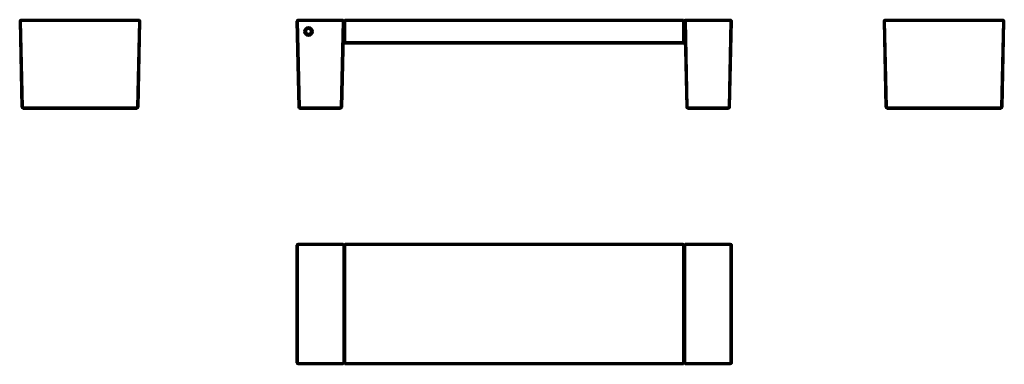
# Model space of a CAD drawing. Header units: millimetres. Extents: x 1355 to 6330, y 1791 to 3534.
import ezdxf

# ---------------------------------------------------------------- set-up
doc = ezdxf.new("R2010")
doc.units = ezdxf.units.MM
doc.layers.add('Visibile (ISO)', color=7, linetype='Continuous', lineweight=50)
doc.layers.add('Visibile sottile (ISO)', color=7, linetype='Continuous', lineweight=35)

msp = doc.modelspace()

# ---------------------------------------------------------------- linework, layer by layer
at = {"layer": 'Visibile (ISO)'}
for p, q in [((1362.6, 3533.6), (1956.2, 3533.6)), ((2988.6, 3533.6), (2761.9, 3533.6)), ((3001.7, 3533.6), (4705.7, 3533.6)), ((4718.8, 3533.6), (4945.5, 3533.6)), ((5728.6, 3533.6), (6322.2, 3533.6)), ((1354.6, 3525.4), (1364.2, 3091.4)), ((1954.6, 3091.4), (1964.2, 3525.4)), ((2763.5, 3091.4), (2753.9, 3525.4)), ((2993.6, 3528.5), (2983.9, 3091.4)), ((2996.7, 3493.6), (2992.8, 3493.6)), ((2996.7, 3525.5), (2996.7, 3528.6)), ((2996.7, 3525.5), (2996.7, 3421.5)), ((4710.7, 3528.6), (4710.7, 3525.5)), ((4710.7, 3421.5), (4710.7, 3525.5)), ((4714.6, 3493.6), (4710.7, 3493.6)), ((4723.5, 3091.4), (4713.8, 3528.5)), ((4953.5, 3525.4), (4943.9, 3091.4)), ((5720.6, 3525.4), (5730.2, 3091.4)), ((6320.6, 3091.4), (6330.2, 3525.4)), ((2996.7, 3418.6), (2996.7, 3421.5)), ((3001.7, 3413.6), (2998.8, 3413.6)), ((3001.7, 3413.6), (4705.7, 3413.6)), ((4708.5, 3413.6), (4705.7, 3413.6)), ((4710.7, 3421.5), (4710.7, 3418.6)), ((1946.6, 3083.6), (1372.2, 3083.6)), ((2975.9, 3083.6), (2771.5, 3083.6)), ((4935.9, 3083.6), (4731.5, 3083.6)), ((6312.6, 3083.6), (5738.2, 3083.6)), ((2753.9, 1799), (2753.9, 2392.6)), ((2761.9, 2400.6), (2985.6, 2400.6)), ((2993.6, 2392.6), (2993.6, 1799)), ((2996.7, 2392.6), (2996.7, 2395.6)), ((2996.7, 2392.6), (2996.7, 1799)), ((3001.7, 2400.6), (4705.7, 2400.6)), ((4710.7, 2395.6), (4710.7, 2392.6)), ((4710.7, 1799), (4710.7, 2392.6)), ((4713.8, 1799), (4713.8, 2392.6)), ((4721.8, 2400.6), (4945.5, 2400.6)), ((4953.5, 2392.6), (4953.5, 1799)), ((2993.6, 2359.9), (2996.7, 2359.9)), ((4710.7, 2359.9), (4713.8, 2359.9)), ((2996.7, 1837), (2993.6, 1837)), ((2996.7, 1796), (2996.7, 1799)), ((4713.8, 1837), (4710.7, 1837)), ((4710.7, 1799), (4710.7, 1796)), ((2985.6, 1791), (2761.9, 1791)), ((4705.7, 1791), (3001.7, 1791)), ((4945.5, 1791), (4721.8, 1791))]:
    msp.add_line(p, q, dxfattribs=at)
for centre, radius, start, end in [((1362.6, 3525.6), 8, 90, 181.273), ((1956.2, 3525.6), 8, 358.727, 90), ((2761.9, 3525.6), 8, 90, 181.273), ((3001.7, 3528.6), 5, 90, 180), ((4705.7, 3528.6), 5, 0, 90), ((4945.5, 3525.6), 8, 358.727, 90), ((5728.6, 3525.6), 8, 90, 181.273), ((6322.2, 3525.6), 8, 358.727, 90), ((3001.7, 3418.6), 5, 180, 270), ((4705.7, 3418.6), 5, 270, 0), ((1372.2, 3091.6), 8, 181.273, 270), ((1946.6, 3091.6), 8, 270, 358.727), ((2771.5, 3091.6), 8, 181.273, 270), ((2975.9, 3091.6), 8, 270, 358.727), ((4731.5, 3091.6), 8, 181.273, 270), ((4935.9, 3091.6), 8, 270, 358.727), ((5738.2, 3091.6), 8, 181.273, 270), ((6312.6, 3091.6), 8, 270, 358.727), ((2761.9, 2392.6), 8, 90, 180), ((3001.7, 2395.6), 5, 90, 180), ((4705.7, 2395.6), 5, 0, 90), ((4945.5, 2392.6), 8, 0, 90), ((2761.9, 1799), 8, 180, 270), ((3001.7, 1796), 5, 180, 270), ((4705.7, 1796), 5, 270, 0), ((4945.5, 1799), 8, 270, 0)]:
    msp.add_arc(centre, radius, start, end, dxfattribs=at)
for centre, major_axis in [((2813.7, 3473.6), (-21.4, 0)), ((2813.7, 3473.8), (-15.6, 0)), ((2813.7, 3473.8), (13, 0))]:
    msp.add_ellipse(centre, major_axis=major_axis, ratio=0.999753, dxfattribs=at)
for centre, major_axis, ratio, start_param, end_param in [((2813.7, 3475.6), (13, 0), 0.999753, 3.210022, 6.214756), ((2998.8, 3405.6), (8, 0), 1, 1.570793, 3.11937), ((4708.5, 3405.6), (8, 0), 1, 0.022223, 1.5708), ((2998.8, 1833.1), (8, 0), 0.043661, 1.843869, 2.289932), ((4708.5, 1833.1), (8, 0), 0.043661, 0.851661, 1.297724)]:
    msp.add_ellipse(centre, major_axis=major_axis, ratio=ratio, start_param=start_param, end_param=end_param, dxfattribs=at)
for points, knots in [([(1359, 3532.7), (1359, 3532.7), (1359, 3532.7), (1359, 3532.7), (1358.4, 3532.4), (1357.9, 3532.1), (1357.5, 3531.7), (1357.4, 3531.6), (1357.3, 3531.6), (1357.2, 3531.5)], [0.438184, 0.438184, 0.438184, 0.438184, 0.4491515, 0.4491515, 0.4491515, 0.6734805, 0.6734805, 0.6734805, 0.7172754, 0.7172754, 0.7172754, 0.7172754]), ([(1362.4, 3533.6), (1361.8, 3533.5), (1361.2, 3533.5), (1360.6, 3533.3), (1360.4, 3533.3), (1360.2, 3533.2), (1359.9, 3533.1)], [0.0004936, 0.0004936, 0.0004936, 0.0004936, 0.2248225, 0.2248225, 0.2248225, 0.3151774, 0.3151774, 0.3151774, 0.3151774]), ([(2991, 3532.9), (2991.2, 3532.8), (2991.5, 3532.6), (2991.7, 3532.4), (2992.3, 3532), (2992.8, 3531.4), (2993.1, 3530.7), (2993.4, 3530), (2993.6, 3529.2), (2993.6, 3528.5)], [2.490168, 2.490168, 2.490168, 2.490168, 3.404492, 3.404492, 3.404492, 5.693164, 5.693164, 5.693164, 7.965074, 7.965074, 7.965074, 7.965074]), ([(4713.8, 3528.5), (4713.8, 3529.2), (4713.9, 3530), (4714.3, 3530.7), (4714.6, 3531.4), (4715.1, 3532), (4715.6, 3532.4), (4716.5, 3533.2), (4717.7, 3533.6), (4718.8, 3533.6)], [0, 0, 0, 0, 2.271911, 2.271911, 2.271911, 4.560582, 4.560582, 4.560582, 7.965074, 7.965074, 7.965074, 7.965074]), ([(6324.9, 3533.1), (6324.6, 3533.2), (6324.4, 3533.3), (6324.2, 3533.3), (6323.6, 3533.5), (6323, 3533.5), (6322.4, 3533.6)], [-0.3151773, -0.3151773, -0.3151773, -0.3151773, -0.2248225, -0.2248225, -0.2248225, -0.0004936, -0.0004936, -0.0004936, -0.0004936]), ([(6327.6, 3531.5), (6327.5, 3531.6), (6327.4, 3531.6), (6327.4, 3531.7), (6326.9, 3532.1), (6326.4, 3532.4), (6325.9, 3532.7), (6325.8, 3532.7), (6325.8, 3532.7), (6325.8, 3532.7)], [-0.7172753, -0.7172753, -0.7172753, -0.7172753, -0.6734805, -0.6734805, -0.6734805, -0.4491515, -0.4491515, -0.4491515, -0.4381844, -0.4381844, -0.4381844, -0.4381844]), ([(2985.6, 2400.6), (2986.4, 2400.6), (2987.3, 2400.5), (2988.9, 2399.9), (2989.7, 2399.5), (2991.1, 2398.5), (2991.7, 2397.8), (2992.7, 2396.4), (2993, 2395.6), (2993.5, 2394.1), (2993.6, 2393.4), (2993.6, 2392.7)], [0.001849, 0.001849, 0.001849, 0.001849, 0.283458, 0.283458, 0.548726, 0.548726, 0.816452, 0.816452, 1.073099, 1.073099, 1.290855, 1.290855, 1.290855, 1.290855]), ([(4713.8, 2392.7), (4713.8, 2393.5), (4713.9, 2394.3), (4714.4, 2395.8), (4714.7, 2396.5), (4715.6, 2397.8), (4716.2, 2398.4), (4717.5, 2399.4), (4718.2, 2399.8), (4719.8, 2400.4), (4720.6, 2400.6), (4721.5, 2400.6), (4721.7, 2400.6), (4721.8, 2400.6)], [0, 0, 0, 0, 0.237186, 0.237186, 0.475078, 0.475078, 0.722214, 0.722214, 0.979224, 0.979224, 1.245784, 1.245784, 1.291423, 1.291423, 1.291423, 1.291423]), ([(2993.6, 1798.9), (2993.6, 1798.1), (2993.5, 1797.3), (2993, 1795.8), (2992.7, 1795.1), (2991.8, 1793.8), (2991.2, 1793.2), (2990, 1792.2), (2989.2, 1791.8), (2987.7, 1791.2), (2986.8, 1791), (2985.8, 1791), (2985.7, 1791), (2985.6, 1791)], [0.000041, 0.000041, 0.000041, 0.000041, 0.232917, 0.232917, 0.471613, 0.471613, 0.717416, 0.717416, 0.97631, 0.97631, 1.249328, 1.249328, 1.289724, 1.289724, 1.289724, 1.289724]), ([(4721.8, 1791), (4721.2, 1791), (4720.5, 1791), (4719.1, 1791.4), (4718.3, 1791.7), (4716.8, 1792.6), (4716.1, 1793.3), (4715, 1794.6), (4714.6, 1795.4), (4714, 1797), (4713.8, 1797.8), (4713.8, 1798.7), (4713.8, 1798.8), (4713.8, 1798.9)], [0.001117, 0.001117, 0.001117, 0.001117, 0.203748, 0.203748, 0.470538, 0.470538, 0.755576, 0.755576, 1.016546, 1.016546, 1.265808, 1.265808, 1.289463, 1.289463, 1.289463, 1.289463])]:
    msp.add_open_spline(points, degree=3, knots=knots, dxfattribs=at)
for points in [[(2988.6, 3533.6), (2989, 3533.6), (2989.4, 3533.5), (2989.8, 3533.4)], [(1964.2, 3525.6), (1964.2, 3525.5), (1964.2, 3525.5), (1964.2, 3525.4)], [(5720.6, 3525.4), (5720.6, 3525.5), (5720.6, 3525.5), (5720.6, 3525.6)], [(2993.6, 2392.7), (2993.6, 2392.7), (2993.6, 2392.6), (2993.6, 2392.6)], [(4713.8, 2392.6), (4713.8, 2392.6), (4713.8, 2392.7), (4713.8, 2392.7)], [(2993.6, 1799), (2993.6, 1798.9), (2993.6, 1798.9), (2993.6, 1798.9)], [(4713.8, 1798.9), (4713.8, 1798.9), (4713.8, 1798.9), (4713.8, 1799)]]:
    msp.add_open_spline(points, degree=3, dxfattribs=at)
at = {"layer": 'Visibile sottile (ISO)'}
for p, q in [((1362.6, 3533.6), (1362.6, 3525.4)), ((1956.2, 3525.4), (1956.2, 3533.6)), ((2761.9, 3525.4), (2761.9, 3533.6)), ((2988.6, 3533.6), (2988.6, 3533.6)), ((3001.7, 3533.6), (3001.7, 3525.4)), ((4705.7, 3533.6), (4705.7, 3525.4)), ((4718.8, 3533.6), (4718.8, 3533.6)), ((4945.5, 3525.4), (4945.5, 3533.6)), ((5728.6, 3533.6), (5728.6, 3525.4)), ((6322.2, 3525.4), (6322.2, 3533.6)), ((1956.2, 3525.4), (1362.6, 3525.4)), ((1362.6, 3525.4), (1372.2, 3091.4)), ((1946.6, 3091.4), (1956.2, 3525.4)), ((2761.9, 3525.4), (2985.5, 3525.4)), ((2771.5, 3091.4), (2761.9, 3525.4)), ((2985.5, 3525.4), (2975.9, 3091.4)), ((3001.7, 3421.4), (3001.7, 3525.4)), ((3001.7, 3525.4), (4705.7, 3525.4)), ((4705.7, 3421.4), (4705.7, 3525.4)), ((4721.9, 3525.4), (4945.5, 3525.4)), ((4731.5, 3091.4), (4721.9, 3525.4)), ((4945.5, 3525.4), (4935.9, 3091.4)), ((6322.2, 3525.4), (5728.6, 3525.4)), ((5728.6, 3525.4), (5738.2, 3091.4)), ((6312.6, 3091.4), (6322.2, 3525.4)), ((3001.7, 3421.4), (3001.7, 3413.6)), ((3001.7, 3421.4), (4705.7, 3421.4)), ((4705.7, 3421.4), (4705.7, 3413.6)), ((1372.2, 3091.4), (1372.2, 3083.6)), ((1372.2, 3091.4), (1946.6, 3091.4)), ((1946.6, 3083.6), (1946.6, 3091.4)), ((2771.5, 3091.4), (2771.5, 3083.6)), ((2975.9, 3091.4), (2771.5, 3091.4)), ((2975.9, 3091.4), (2975.9, 3083.6)), ((4731.5, 3091.4), (4731.5, 3083.6)), ((4935.9, 3091.4), (4731.5, 3091.4)), ((4935.9, 3091.4), (4935.9, 3083.6)), ((5738.2, 3091.4), (5738.2, 3083.6)), ((5738.2, 3091.4), (6312.6, 3091.4)), ((6312.6, 3083.6), (6312.6, 3091.4)), ((2761.9, 2392.6), (2753.9, 2392.6)), ((2761.9, 2392.6), (2761.9, 2400.6)), ((2988.6, 2392.6), (2761.9, 2392.6)), ((2761.9, 2392.6), (2761.9, 1799)), ((2988.6, 2392.6), (2993.6, 2392.6)), ((2988.6, 2392.6), (2988.6, 1799)), ((3001.7, 2392.6), (2996.7, 2392.6)), ((3001.7, 2400.6), (3001.7, 2392.6)), ((3001.7, 1799), (3001.7, 2392.6)), ((3001.7, 2392.6), (4705.7, 2392.6)), ((4705.7, 2400.6), (4705.7, 2392.6)), ((4705.7, 1799), (4705.7, 2392.6)), ((4705.7, 2392.6), (4710.7, 2392.6)), ((4713.8, 2392.6), (4718.8, 2392.6)), ((4718.8, 1799), (4718.8, 2392.6)), ((4945.5, 2392.6), (4718.8, 2392.6)), ((4945.5, 2392.6), (4945.5, 2400.6)), ((4953.5, 2392.6), (4945.5, 2392.6)), ((4945.5, 1799), (4945.5, 2392.6)), ((2753.9, 1799), (2761.9, 1799)), ((2988.6, 1799), (2761.9, 1799)), ((2761.9, 1791), (2761.9, 1799)), ((2988.6, 1799), (2993.6, 1799)), ((3001.7, 1799), (2996.7, 1799)), ((3001.7, 1799), (3001.7, 1791)), ((3001.7, 1799), (4705.7, 1799)), ((4705.7, 1799), (4705.7, 1791)), ((4705.7, 1799), (4710.7, 1799)), ((4713.8, 1799), (4718.8, 1799)), ((4718.8, 1799), (4945.5, 1799)), ((4945.5, 1791), (4945.5, 1799)), ((4945.5, 1799), (4953.5, 1799))]:
    msp.add_line(p, q, dxfattribs=at)
for centre, major_axis, ratio, start_param, end_param in [((1362.6, 3525.6), (-8, -0.18), 0.022211, 0, 1.570303), ((1956.2, 3525.6), (8, -0.18), 0.022211, 4.712883, 6.283185), ((2761.9, 3525.6), (-8, -0.18), 0.022211, 0, 1.570303), ((3001.7, 3525.5), (-5, 0), 0.022217, 0, 1.570796), ((4705.7, 3525.5), (5, 0), 0.022217, 4.712389, 6.283185), ((4945.5, 3525.6), (8, -0.18), 0.022211, 4.712883, 6.283185), ((5728.6, 3525.6), (-8, -0.18), 0.022211, 0, 1.570303), ((6322.2, 3525.6), (8, -0.18), 0.022211, 4.712883, 6.283185), ((3001.7, 3421.5), (-5, 0), 0.022217, 0, 1.570796), ((4705.7, 3421.5), (5, 0), 0.022217, 4.712389, 6.283185), ((1372.2, 3091.6), (-8, -0.18), 0.022211, 0, 1.570303), ((1946.6, 3091.6), (8, -0.18), 0.022211, 4.712883, 6.283185), ((2771.5, 3091.6), (-8, -0.18), 0.022211, 0, 1.570303), ((2975.9, 3091.6), (8, -0.18), 0.022211, 4.712883, 6.283185), ((4731.5, 3091.6), (-8, -0.18), 0.022211, 0, 1.570303), ((4935.9, 3091.6), (8, -0.18), 0.022211, 4.712883, 6.283185), ((5738.2, 3091.6), (-8, -0.18), 0.022211, 0, 1.570303), ((6312.6, 3091.6), (8, -0.18), 0.022211, 4.712883, 6.283185), ((2988.5, 2392.6), (0, 6.93), 0.007217, 4.709111, 4.735336), ((4718.9, 2392.6), (0, 6.93), 0.007217, 1.547849, 1.574074), ((2988.5, 1798.9), (0, 6.93), 0.007217, 4.689442, 4.715667), ((4718.9, 1798.9), (0, 6.93), 0.007217, 1.567518, 1.593744)]:
    msp.add_ellipse(centre, major_axis=major_axis, ratio=ratio, start_param=start_param, end_param=end_param, dxfattribs=at)
for points, knots in [([(2988.6, 3533.6), (2988.6, 3533.5), (2988.6, 3533.5), (2988.5, 3533.3), (2988.4, 3533.2), (2988.4, 3533), (2988.3, 3532.7), (2988.2, 3532.4), (2988.1, 3532.1), (2987.9, 3531.7), (2987.6, 3530.9), (2987.3, 3530), (2986.8, 3528.9), (2986.4, 3527.8), (2986, 3526.6), (2985.5, 3525.4)], [0.000494, 0.000494, 0.000494, 0.000494, 0.224823, 0.224823, 0.224823, 0.449152, 0.449152, 0.449152, 0.67348, 0.67348, 0.67348, 1.122138, 1.122138, 1.122138, 1.570796, 1.570796, 1.570796, 1.570796]), ([(2988.6, 3533.6), (2989.7, 3533.6), (2990.8, 3533.2), (2991.7, 3532.4), (2992.3, 3532), (2992.8, 3531.3), (2993.1, 3530.7), (2993.4, 3530), (2993.6, 3529.2), (2993.6, 3528.5)], [0, 0, 0, 0, 3.41359, 3.41359, 3.41359, 5.689318, 5.689318, 5.689318, 7.965046, 7.965046, 7.965046, 7.965046]), ([(4713.8, 3528.5), (4713.8, 3529.2), (4713.9, 3530), (4714.3, 3530.7), (4714.6, 3531.3), (4715.1, 3532), (4715.6, 3532.4), (4716.5, 3533.2), (4717.7, 3533.6), (4718.8, 3533.6)], [0, 0, 0, 0, 2.275728, 2.275728, 2.275728, 4.551456, 4.551456, 4.551456, 7.965046, 7.965046, 7.965046, 7.965046]), ([(4721.9, 3525.4), (4721.4, 3526.6), (4721, 3527.8), (4720.5, 3528.9), (4720.1, 3530), (4719.8, 3530.9), (4719.5, 3531.7), (4719.3, 3532.1), (4719.2, 3532.4), (4719.1, 3532.7), (4719, 3533), (4718.9, 3533.2), (4718.9, 3533.3), (4718.8, 3533.5), (4718.8, 3533.5), (4718.8, 3533.6)], [-1.570796, -1.570796, -1.570796, -1.570796, -1.122138, -1.122138, -1.122138, -0.67348, -0.67348, -0.67348, -0.449152, -0.449152, -0.449152, -0.224823, -0.224823, -0.224823, -0.000494, -0.000494, -0.000494, -0.000494]), ([(2985.5, 3525.4), (2986.7, 3525.8), (2989.1, 3526.7), (2991.5, 3527.6), (2992.8, 3528.1), (2993.4, 3528.4), (2993.6, 3528.4), (2993.6, 3528.5)], [-1.570796, -1.570796, -1.570796, -1.570796, -1.122138, -0.67348, -0.449152, -0.224823, -0.000494, -0.000494, -0.000494, -0.000494]), ([(4713.8, 3528.5), (4713.8, 3528.4), (4713.9, 3528.4), (4714.5, 3528.1), (4715.8, 3527.6), (4718.3, 3526.7), (4720.7, 3525.8), (4721.9, 3525.4)], [0.000494, 0.000494, 0.000494, 0.000494, 0.224823, 0.449152, 0.67348, 1.122138, 1.570796, 1.570796, 1.570796, 1.570796]), ([(2985.6, 2400.6), (2986.2, 2400.6), (2986.9, 2400), (2987.4, 2399), (2987.8, 2398.2), (2988.1, 2397.3), (2988.3, 2396.2), (2988.4, 2395.7), (2988.4, 2395.1), (2988.5, 2394.6), (2988.6, 2394), (2988.6, 2393.4), (2988.6, 2392.8)], [-1.548576, -1.548576, -1.548576, -1.548576, -0.897809, -0.897809, -0.897809, -0.449152, -0.449152, -0.449152, -0.224823, -0.224823, -0.224823, -0.000494, -0.000494, -0.000494, -0.000494]), ([(2988.6, 2392.8), (2989.7, 2392.8), (2990.8, 2392.8), (2991.7, 2392.8), (2992.3, 2392.8), (2992.8, 2392.7), (2993.1, 2392.7), (2993.4, 2392.7), (2993.6, 2392.7), (2993.6, 2392.7)], [0, 0, 0, 0, 3.41359, 3.41359, 3.41359, 5.689318, 5.689318, 5.689318, 7.855916, 7.855916, 7.855916, 7.855916]), ([(4713.8, 2392.7), (4713.8, 2392.7), (4714, 2392.7), (4714.3, 2392.7), (4714.6, 2392.7), (4715.1, 2392.8), (4715.6, 2392.8), (4716.5, 2392.8), (4717.7, 2392.8), (4718.8, 2392.8)], [0.10913, 0.10913, 0.10913, 0.10913, 2.275728, 2.275728, 2.275728, 4.551456, 4.551456, 4.551456, 7.965046, 7.965046, 7.965046, 7.965046]), ([(4718.8, 2392.8), (4718.8, 2393.4), (4718.8, 2394), (4718.9, 2394.6), (4718.9, 2395.1), (4719, 2395.7), (4719.1, 2396.2), (4719.3, 2397.3), (4719.6, 2398.2), (4720, 2399), (4720.5, 2400), (4721.1, 2400.6), (4721.8, 2400.6)], [0.000494, 0.000494, 0.000494, 0.000494, 0.224823, 0.224823, 0.224823, 0.449152, 0.449152, 0.449152, 0.897809, 0.897809, 0.897809, 1.548576, 1.548576, 1.548576, 1.548576]), ([(2988.6, 1798.8), (2988.6, 1798.2), (2988.6, 1797.6), (2988.5, 1797), (2988.4, 1796.4), (2988.4, 1795.9), (2988.3, 1795.3), (2988.2, 1794.8), (2988.1, 1794.3), (2987.9, 1793.8), (2987.6, 1792.9), (2987.3, 1792.2), (2986.8, 1791.7), (2986.4, 1791.2), (2986, 1791), (2985.6, 1791)], [0.000494, 0.000494, 0.000494, 0.000494, 0.224823, 0.224823, 0.224823, 0.449152, 0.449152, 0.449152, 0.67348, 0.67348, 0.67348, 1.122138, 1.122138, 1.122138, 1.548578, 1.548578, 1.548578, 1.548578]), ([(2988.6, 1798.8), (2989.7, 1798.8), (2990.8, 1798.8), (2991.7, 1798.8), (2992.3, 1798.8), (2992.8, 1798.8), (2993.1, 1798.8), (2993.4, 1798.9), (2993.6, 1798.9), (2993.6, 1798.9)], [0, 0, 0, 0, 3.41359, 3.41359, 3.41359, 5.689318, 5.689318, 5.689318, 7.855916, 7.855916, 7.855916, 7.855916]), ([(4713.8, 1798.9), (4713.8, 1798.9), (4714, 1798.9), (4714.3, 1798.8), (4714.6, 1798.8), (4715.1, 1798.8), (4715.6, 1798.8), (4716.5, 1798.8), (4717.7, 1798.8), (4718.8, 1798.8)], [0.10913, 0.10913, 0.10913, 0.10913, 2.275728, 2.275728, 2.275728, 4.551456, 4.551456, 4.551456, 7.965046, 7.965046, 7.965046, 7.965046]), ([(4721.8, 1791), (4721.4, 1791), (4720.9, 1791.2), (4720.5, 1791.7), (4720.1, 1792.2), (4719.8, 1792.9), (4719.5, 1793.8), (4719.3, 1794.3), (4719.2, 1794.8), (4719.1, 1795.3), (4719, 1795.9), (4718.9, 1796.4), (4718.9, 1797), (4718.8, 1797.6), (4718.8, 1798.2), (4718.8, 1798.8)], [-1.548578, -1.548578, -1.548578, -1.548578, -1.122138, -1.122138, -1.122138, -0.67348, -0.67348, -0.67348, -0.449152, -0.449152, -0.449152, -0.224823, -0.224823, -0.224823, -0.000494, -0.000494, -0.000494, -0.000494])]:
    msp.add_open_spline(points, degree=3, knots=knots, dxfattribs=at)

doc.saveas('drawing.dxf')
